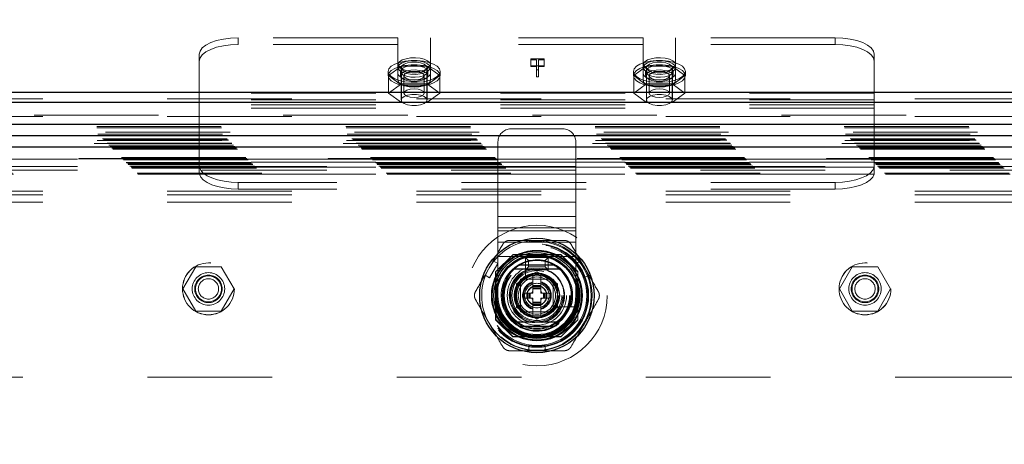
# Model space of a CAD drawing. Header units: inches. Extents: x 0.2 to 10.8, y 0.2 to 8.2.
# Tile 51 of 112: x 3.5 to 4.291, y 4.829 to 5.17. Entities that reach past the tile are written whole.
import ezdxf

# ---------------------------------------------------------------- set-up
doc = ezdxf.new("R2010")
doc.units = ezdxf.units.IN
doc.header["$MEASUREMENT"] = 0
doc.linetypes.add('HIDDEN', pattern=[0.075, 0.05, -0.025])
doc.layers.add('DIMENSIONS', color=140, linetype='Continuous')
doc.styles.add('SLDTEXTSTYLE0', font='TXT', dxfattribs={"width": 0.7})
doc.dimstyles.new('SLDDIMSTYLE0', dxfattribs={"dimtxt": 0.084961, "dimasz": 0.13, "dimexe": 0, "dimexo": 0.0625, "dimgap": 0.02124, "dimtad": 0, "dimtih": 1, "dimtoh": 1, "dimlfac": 12, "dimrnd": 1e-09, "dimzin": 12, "dimdsep": 46, "dimtxsty": 'SLDTEXTSTYLE0', "dimsah": 1, "dimcen": 0.09, "dimadec": 0, "dimazin": 3, "dimtfac": 1, "dimtofl": 0, "dimtmove": 0, "dimatfit": 3, "dimfxl": 0, "dimfrac": 2, "dimtolj": 1, "dimtzin": 12, "dimarcsym": 0})

# ---------------------------------------------------------------- blocks, each defined once
blk = doc.blocks.new('_D_1')
at = {"layer": 'DIMENSIONS'}
for p, q in [((3.15806, 4.87886), (3.15806, 5.77797)), ((4.67258, 4.87886), (4.67258, 5.77797)), ((3.15806, 5.65297), (3.56848, 5.65297)), ((3.68361, 5.65297), (3.65508, 5.65297)), ((3.65508, 5.65297), (3.65508, 5.51794)), ((4.00676, 5.65297), (4.03529, 5.65297)), ((4.03529, 5.65297), (4.03529, 5.51794)), ((4.67258, 5.65297), (4.12189, 5.65297)), ((3.65508, 5.51794), (3.68361, 5.51794)), ((4.03529, 5.51794), (4.00676, 5.51794))]:
    blk.add_line(p, q, dxfattribs=at)
for points in [[(3.15806, 5.65297), (3.28806, 5.63297), (3.28806, 5.67297)], [(4.67258, 5.65297), (4.54258, 5.67297), (4.54258, 5.63297)]]:
    blk.add_solid(points, dxfattribs=at)
at = {"layer": 'DIMENSIONS', "char_height": 0.083333, "attachment_point": 1, "style": 'SLDTEXTSTYLE0'}
for s, insert in [('18.17', (3.68361, 5.77941)), ('461.6', (3.68361, 5.62536))]:
    blk.add_mtext(s, dxfattribs=dict(at, insert=insert))

msp = doc.modelspace()

# ---------------------------------------------------------------- linework, layer by layer
at = {"color": 7, "linetype": 'HIDDEN', "lineweight": 18}
for p, q in [((3.8039038, 5.1550886), (3.6757579, 5.1550886)), ((3.6757579, 5.1496508), (3.6757579, 5.1550886)), ((3.8039038, 5.1264738), (3.8039038, 5.1550886)), ((3.8299454, 5.1264738), (3.8299454, 5.1550886)), ((4.0007371, 5.1550886), (3.8299454, 5.1550886)), ((4.0007371, 5.1264738), (4.0007371, 5.1550886)), ((4.0267788, 5.1264738), (4.0267788, 5.1550886)), ((4.1549246, 5.1550886), (4.0267788, 5.1550886)), ((4.1549246, 5.1550886), (4.1549246, 5.1496508)), ((3.8039038, 5.1496508), (3.6757579, 5.1496508)), ((4.0007371, 5.1496508), (3.8299454, 5.1496508)), ((4.1549246, 5.1496508), (4.0267788, 5.1496508)), ((3.6445079, 5.1106433), (3.6445079, 5.1418818)), ((3.9106994, 5.1380784), (3.9214137, 5.1380784)), ((3.9106994, 5.1374393), (3.9106994, 5.1380784)), ((3.9152683, 5.1374393), (3.9106994, 5.1374393)), ((3.9106994, 5.1374393), (3.9106994, 5.1320014)), ((3.9152683, 5.1292738), (3.9152683, 5.1374393)), ((3.9167483, 5.1374393), (3.9167483, 5.1292738)), ((3.9214137, 5.1374393), (3.9167483, 5.1374393)), ((3.9214137, 5.1380784), (3.9214137, 5.1374393)), ((3.9214137, 5.1374393), (3.9214137, 5.1320014)), ((4.1861746, 5.1106433), (4.1861746, 5.1418818)), ((3.8066766, 5.1321886), (3.7964287, 5.1246872)), ((3.8065079, 5.1311635), (3.8065079, 5.1052016)), ((3.8271726, 5.1321886), (3.8066766, 5.1321886)), ((3.8066766, 5.1321886), (3.8066766, 5.1182164)), ((3.8374205, 5.1246872), (3.8271726, 5.1321886)), ((3.8271726, 5.1321886), (3.8271726, 5.1182164)), ((3.8273413, 5.1052016), (3.8273413, 5.1311635)), ((3.9214137, 5.1326405), (3.9106994, 5.1326405)), ((3.9106994, 5.1320014), (3.9152683, 5.1320014)), ((3.9167483, 5.1292738), (3.9152683, 5.1292738)), ((3.9152683, 5.1292738), (3.9152683, 5.123836)), ((3.9167483, 5.1320014), (3.9214137, 5.1320014)), ((3.9167483, 5.1292738), (3.9167483, 5.123836)), ((4.00351, 5.1321886), (3.993262, 5.1246872)), ((4.0033413, 5.1311635), (4.0033413, 5.1052016)), ((4.0240059, 5.1321886), (4.00351, 5.1321886)), ((4.00351, 5.1321886), (4.00351, 5.1182164)), ((4.0342539, 5.1246872), (4.0240059, 5.1321886)), ((4.0240059, 5.1321886), (4.0240059, 5.1182164)), ((4.0241746, 5.1052016), (4.0241746, 5.1311635)), ((3.7960913, 5.1280858), (3.7960913, 5.1246872)), ((3.7964287, 5.1246872), (3.8066766, 5.1171857)), ((3.7964287, 5.1246872), (3.7964287, 5.1107149)), ((3.8039038, 5.1264738), (3.8039038, 5.121036)), ((3.8058829, 5.1280858), (3.8058829, 5.1246872)), ((3.8087621, 5.1246872), (3.8087621, 5.1107149)), ((3.8250871, 5.1107149), (3.8250871, 5.1246872)), ((3.8271726, 5.1171857), (3.8374205, 5.1246872)), ((3.8279663, 5.1246872), (3.8279663, 5.1280858)), ((3.8299454, 5.1264738), (3.8299454, 5.121036)), ((3.8374205, 5.1246872), (3.8374205, 5.1107149)), ((3.8377579, 5.1246872), (3.8377579, 5.1280858)), ((3.9152683, 5.123836), (3.9167483, 5.123836)), ((3.9929246, 5.1280858), (3.9929246, 5.1246872)), ((3.993262, 5.1246872), (4.00351, 5.1171857)), ((3.993262, 5.1246872), (3.993262, 5.1107149)), ((4.0007371, 5.1264738), (4.0007371, 5.121036)), ((4.0027163, 5.1280858), (4.0027163, 5.1246872)), ((4.0055954, 5.1246872), (4.0055954, 5.1107149)), ((4.0219204, 5.1107149), (4.0219204, 5.1246872)), ((4.0240059, 5.1171857), (4.0342539, 5.1246872)), ((4.0247996, 5.1246872), (4.0247996, 5.1280858)), ((4.0267788, 5.1264738), (4.0267788, 5.121036)), ((4.0342539, 5.1246872), (4.0342539, 5.1107149)), ((4.0345913, 5.1246872), (4.0345913, 5.1280858)), ((3.8066766, 5.1182164), (3.7964287, 5.1107149)), ((3.8271726, 5.1182164), (3.8066766, 5.1182164)), ((3.8066766, 5.1171857), (3.8271726, 5.1171857)), ((3.8066766, 5.1171857), (3.8066766, 5.1032135)), ((3.8374205, 5.1107149), (3.8271726, 5.1182164)), ((3.8271726, 5.1171857), (3.8271726, 5.1032135)), ((4.00351, 5.1182164), (3.993262, 5.1107149)), ((4.0240059, 5.1182164), (4.00351, 5.1182164)), ((4.00351, 5.1171857), (4.0240059, 5.1171857)), ((4.00351, 5.1171857), (4.00351, 5.1032135)), ((4.0342539, 5.1107149), (4.0240059, 5.1182164)), ((4.0240059, 5.1171857), (4.0240059, 5.1032135)), ((3.0188413, 5.1060887), (4.8118413, 5.1060887)), ((4.1861746, 5.1106433), (3.6445079, 5.1106433)), ((3.6445079, 5.0986829), (3.6445079, 5.1106433)), ((4.1861746, 5.1052054), (3.6445079, 5.1052054)), ((3.7964287, 5.1107149), (3.8066766, 5.1032135)), ((3.8271726, 5.1032135), (3.8374205, 5.1107149)), ((3.993262, 5.1107149), (4.00351, 5.1032135)), ((4.0240059, 5.1032135), (4.0342539, 5.1107149)), ((4.1861746, 5.0986829), (4.1861746, 5.1106433)), ((3.0188413, 5.1033698), (4.8118413, 5.1033698)), ((4.1861746, 5.1012186), (3.6445079, 5.1012186)), ((4.1861746, 5.0986829), (3.6445079, 5.0986829)), ((3.6445079, 5.0551802), (3.6445079, 5.0986829)), ((3.8066766, 5.1032135), (3.8271726, 5.1032135)), ((4.00351, 5.1032135), (4.0240059, 5.1032135)), ((4.1861746, 5.0551802), (4.1861746, 5.0986829)), ((4.8118413, 5.0928613), (3.0188413, 5.0928613)), ((3.0188413, 5.0919286), (4.8118413, 5.0919286)), ((2.9621689, 5.0839255), (4.868473, 5.0839255)), ((2.9622757, 5.0827923), (4.8683661, 5.0827923)), ((3.9362887, 5.081983), (3.8946221, 5.081983)), ((4.8691666, 5.0794675), (2.9614752, 5.0794675)), ((2.9631682, 5.0777236), (4.8674737, 5.0777236)), ((4.8664899, 5.0767341), (2.9641369, 5.0767341)), ((2.9669179, 5.0739739), (4.863724, 5.0739739)), ((2.9677319, 5.0731599), (4.86291, 5.0731599)), ((2.9678815, 5.0730103), (4.8627603, 5.0730103)), ((4.8625288, 5.0727828), (2.9681253, 5.0727828)), ((2.9704822, 5.0704069), (4.8601645, 5.0704069)), ((4.8600821, 5.070383), (2.9705598, 5.070383)), ((2.9707153, 5.0701765), (4.8599266, 5.0701765)), ((2.9719014, 5.069008), (4.8587402, 5.069008)), ((2.9730343, 5.0678575), (4.8576076, 5.0678575)), ((4.857137, 5.0674286), (2.9735049, 5.0674286)), ((2.9743366, 5.0665552), (4.8563052, 5.0665552)), ((2.9750674, 5.0658244), (4.8555745, 5.0658244)), ((3.8842054, 5.0233037), (3.8842054, 5.0715663)), ((3.9467054, 5.0233037), (3.9467054, 5.0715663)), ((2.9819513, 5.0589405), (4.8486906, 5.0589405)), ((2.9827846, 5.0581072), (4.8478573, 5.0581072)), ((4.8478283, 5.0581132), (2.9828055, 5.0581132)), ((4.8476685, 5.0579482), (2.9829518, 5.0579482)), ((2.9832013, 5.0576905), (4.8474406, 5.0576905)), ((2.9832013, 5.0576905), (4.8474406, 5.0576905)), ((3.0467514, 5.057793), (4.7838348, 5.057793)), ((4.1861746, 5.0577159), (3.6445079, 5.0577159)), ((2.9836179, 5.0572739), (4.8470239, 5.0572739)), ((2.9836201, 5.0572608), (4.8470322, 5.0572608)), ((2.9859096, 5.0549822), (4.8447323, 5.0549822)), ((2.9859096, 5.0549822), (4.8447323, 5.0549822)), ((2.9861506, 5.0547412), (4.8444913, 5.0547412)), ((2.9870798, 5.053812), (4.8435621, 5.053812)), ((2.9873679, 5.0535239), (4.8432739, 5.0535239)), ((2.9887175, 5.0521539), (4.8419451, 5.0521539)), ((2.9887588, 5.0521103), (4.8418727, 5.0521103)), ((2.9896978, 5.051194), (4.8409441, 5.051194)), ((2.9904708, 5.050421), (4.840171, 5.050421)), ((3.0467514, 5.051793), (4.7838348, 5.051793)), ((4.1861746, 5.0551802), (3.6445079, 5.0551802)), ((3.6445079, 5.0536217), (3.6445079, 5.0551802)), ((3.6445079, 5.0471905), (3.6445079, 5.0536217)), ((4.1860676, 5.0511934), (3.6446149, 5.0511934)), ((4.1861746, 5.0536217), (4.1861746, 5.0551802)), ((4.1861746, 5.0536217), (4.1861746, 5.0471905)), ((2.9945613, 5.0463305), (4.8360806, 5.0463305)), ((2.9952628, 5.0455969), (4.8353615, 5.0455969)), ((3.0467514, 5.048793), (4.7838348, 5.048793)), ((3.0467514, 5.048793), (4.7838348, 5.048793)), ((4.1860676, 5.0457555), (3.6446149, 5.0457555)), ((4.1549246, 5.0390783), (3.6757579, 5.0390783)), ((3.6757579, 5.0390783), (3.6757579, 5.0336405)), ((4.1549246, 5.0336405), (4.1549246, 5.0390783)), ((3.0188413, 5.0321143), (4.8118413, 5.0321143)), ((3.0188413, 5.0321143), (4.8118413, 5.0321143)), ((3.0188413, 5.0291143), (4.8118413, 5.0291143)), ((4.1549246, 5.0336405), (3.6757579, 5.0336405)), ((3.0188413, 5.0231143), (4.8118413, 5.0231143)), ((3.9467054, 5.0233037), (3.8842054, 5.0233037)), ((3.8842054, 5.0117155), (3.8842054, 5.0233037)), ((3.9467054, 5.0233037), (3.8842054, 5.0233037)), ((3.9467054, 5.0117155), (3.9467054, 5.0233037)), ((3.9467054, 5.0117155), (3.8842054, 5.0117155)), ((3.8842054, 5.0026594), (3.8842054, 5.0117155)), ((3.9467054, 5.0026594), (3.9467054, 5.0117155)), ((3.8842054, 4.979483), (3.8842054, 5.0026594)), ((3.9467054, 5.0026594), (3.8842054, 5.0026594)), ((3.9467054, 4.979483), (3.9467054, 5.0026594)), ((3.9467054, 5.0001273), (3.8842054, 5.0001273)), ((3.9467054, 4.9910712), (3.8842054, 4.9910712)), ((3.8960574, 4.981043), (3.8823488, 4.9673344)), ((3.9467054, 4.979483), (3.8842054, 4.979483)), ((3.8842054, 4.948233), (3.8842054, 4.979483)), ((3.9467054, 4.979483), (3.8842054, 4.979483)), ((3.8962073, 4.981193), (3.8960574, 4.981043)), ((3.9345568, 4.981043), (3.8960574, 4.981043)), ((3.9347067, 4.981193), (3.8962073, 4.981193)), ((3.9304917, 4.981043), (3.9004223, 4.981043)), ((3.9087887, 4.976358), (3.9062887, 4.978858)), ((3.9062887, 4.978858), (3.9246221, 4.978858)), ((3.9062887, 4.968858), (3.9062887, 4.978858)), ((3.9221221, 4.976358), (3.9246221, 4.978858)), ((3.9246221, 4.978858), (3.9246221, 4.968858)), ((3.9482654, 4.9673344), (3.9345568, 4.981043)), ((3.9484154, 4.9674844), (3.9347067, 4.981193)), ((3.9467054, 4.948233), (3.9467054, 4.979483)), ((3.6416147, 4.9713347), (3.6313667, 4.9535847)), ((3.6621106, 4.9713347), (3.6416147, 4.9713347)), ((3.6723586, 4.9535847), (3.6621106, 4.9713347)), ((3.8803804, 4.9760629), (3.8738188, 4.9646977)), ((3.8775116, 4.9625657), (3.8840733, 4.9739308)), ((3.8840733, 4.9739308), (3.8803804, 4.9760629)), ((3.9062707, 4.9754325), (3.9062707, 4.9618254)), ((3.9087887, 4.971358), (3.9062887, 4.968858)), ((3.9087887, 4.976358), (3.9221221, 4.976358)), ((3.9087887, 4.971358), (3.9087887, 4.976358)), ((3.9221221, 4.971358), (3.9087887, 4.971358)), ((3.9221221, 4.976358), (3.9221221, 4.971358)), ((3.9221221, 4.971358), (3.9246221, 4.968858)), ((3.9505336, 4.9760629), (3.9468408, 4.9739308)), ((3.9468408, 4.9739308), (3.9534024, 4.9625657)), ((3.9505336, 4.9760629), (3.9570953, 4.9646977)), ((4.1685312, 4.9713347), (4.1582833, 4.9535847)), ((4.1890272, 4.9713347), (4.1685312, 4.9713347)), ((4.1992752, 4.9535847), (4.1890272, 4.9713347)), ((3.8775116, 4.9625657), (3.8738188, 4.9646977)), ((3.8823488, 4.9673344), (3.8823488, 4.928835)), ((3.8824987, 4.9674844), (3.8824987, 4.9289849)), ((3.8826486, 4.9632693), (3.8826486, 4.9331999)), ((3.8990528, 4.9577056), (3.915457, 4.9671766)), ((3.9246221, 4.968858), (3.9062887, 4.968858)), ((3.9121762, 4.9652824), (3.912021, 4.9651928)), ((3.9121762, 4.9652824), (3.9121762, 4.9562727)), ((3.915457, 4.9671766), (3.9318612, 4.9577056)), ((3.9187379, 4.9652824), (3.9187379, 4.9562727)), ((3.9188931, 4.9651928), (3.9187379, 4.9652824)), ((3.9482654, 4.928835), (3.9482654, 4.9673344)), ((3.9482654, 4.9331999), (3.9482654, 4.9632693)), ((3.9484154, 4.9289849), (3.9484154, 4.9674844)), ((3.9570953, 4.9646977), (3.9534024, 4.9625657)), ((3.8990528, 4.9387637), (3.8990528, 4.9577056)), ((3.9285804, 4.961358), (3.9023304, 4.961358)), ((3.9023304, 4.961358), (3.9023304, 4.935108)), ((3.9023337, 4.9578013), (3.9023337, 4.938668)), ((3.9250236, 4.961358), (3.9058904, 4.961358)), ((3.9121762, 4.9562727), (3.9187379, 4.9562727)), ((3.9121762, 4.9562727), (3.9121762, 4.9556165)), ((3.9121762, 4.9556165), (3.9187379, 4.9556165)), ((3.9121762, 4.9556165), (3.9121762, 4.9553282)), ((3.9121762, 4.9553282), (3.9121762, 4.9542644)), ((3.9121762, 4.9553282), (3.9187379, 4.9553282)), ((3.9187379, 4.9562727), (3.9187379, 4.9556165)), ((3.9187379, 4.9556165), (3.9187379, 4.9553282)), ((3.9187379, 4.9553282), (3.9187379, 4.9542644)), ((3.9285804, 4.935108), (3.9285804, 4.961358)), ((3.9285804, 4.938668), (3.9285804, 4.9578013)), ((3.9318612, 4.9577056), (3.9318612, 4.9387637)), ((3.6313667, 4.9535847), (3.6416147, 4.9358347)), ((3.6621106, 4.9358347), (3.6723586, 4.9535847)), ((3.9056145, 4.9462661), (3.9056145, 4.9502031)), ((3.9056145, 4.9502031), (3.907419, 4.9502031)), ((3.907419, 4.9462661), (3.907419, 4.9502031)), ((3.907419, 4.9502031), (3.9080751, 4.9502031)), ((3.9080751, 4.9462661), (3.9080751, 4.9502031)), ((3.9080751, 4.9502031), (3.9083634, 4.9502031)), ((3.9083634, 4.9502031), (3.9094273, 4.9502031)), ((3.9083634, 4.9462661), (3.9083634, 4.9502031)), ((3.9094273, 4.9502031), (3.9101233, 4.9502031)), ((3.9094273, 4.9462661), (3.9094273, 4.9502031)), ((3.9101233, 4.9502031), (3.9121762, 4.9502031)), ((3.9101233, 4.9462661), (3.9101233, 4.9502031)), ((3.9121762, 4.9542644), (3.9121762, 4.9535684)), ((3.9121762, 4.9542644), (3.9187379, 4.9542644)), ((3.9121762, 4.9535684), (3.9187379, 4.9535684)), ((3.9121762, 4.9535684), (3.9121762, 4.9502031)), ((3.9187379, 4.9542644), (3.9187379, 4.9535684)), ((3.9187379, 4.9535684), (3.9187379, 4.9502031)), ((3.9187379, 4.9502031), (3.9207908, 4.9502031)), ((3.9207908, 4.9502031), (3.9214868, 4.9502031)), ((3.9207908, 4.9462661), (3.9207908, 4.9502031)), ((3.9214868, 4.9462661), (3.9214868, 4.9502031)), ((3.9214868, 4.9502031), (3.9225506, 4.9502031)), ((3.9225506, 4.9462661), (3.9225506, 4.9502031)), ((3.9225506, 4.9502031), (3.9228389, 4.9502031)), ((3.9228389, 4.9462661), (3.9228389, 4.9502031)), ((3.9228389, 4.9502031), (3.9234951, 4.9502031)), ((3.9234951, 4.9462661), (3.9234951, 4.9502031)), ((3.9234951, 4.9502031), (3.9252996, 4.9502031)), ((3.9252996, 4.9462661), (3.9252996, 4.9502031)), ((4.1582833, 4.9535847), (4.1685312, 4.9358347)), ((4.1890272, 4.9358347), (4.1992752, 4.9535847)), ((3.9056145, 4.9462661), (3.907419, 4.9462661)), ((3.907419, 4.9462661), (3.9080751, 4.9462661)), ((3.9080751, 4.9462661), (3.9083634, 4.9462661)), ((3.9083634, 4.9462661), (3.9094273, 4.9462661)), ((3.9094273, 4.9462661), (3.9101233, 4.9462661)), ((3.9101233, 4.9462661), (3.9121762, 4.9462661)), ((3.9121762, 4.9462661), (3.9121762, 4.9429009)), ((3.9121762, 4.9429009), (3.9121762, 4.9422049)), ((3.9121762, 4.9429009), (3.9187379, 4.9429009)), ((3.9121762, 4.9422049), (3.9121762, 4.941141)), ((3.9121762, 4.9422049), (3.9187379, 4.9422049)), ((3.9121762, 4.941141), (3.9187379, 4.941141)), ((3.9121762, 4.941141), (3.9121762, 4.9408528)), ((3.9121762, 4.9408528), (3.9187379, 4.9408528)), ((3.9121762, 4.9408528), (3.9121762, 4.9401966)), ((3.9121762, 4.9401966), (3.9187379, 4.9401966)), ((3.9121762, 4.9401966), (3.9121762, 4.9311869)), ((3.9187379, 4.9462661), (3.9187379, 4.9429009)), ((3.9187379, 4.9462661), (3.9207908, 4.9462661)), ((3.9187379, 4.9429009), (3.9187379, 4.9422049)), ((3.9187379, 4.9422049), (3.9187379, 4.941141)), ((3.9187379, 4.941141), (3.9187379, 4.9408528)), ((3.9187379, 4.9408528), (3.9187379, 4.9401966)), ((3.9187379, 4.9401966), (3.9187379, 4.9311869)), ((3.9207908, 4.9462661), (3.9214868, 4.9462661)), ((3.9214868, 4.9462661), (3.9225506, 4.9462661)), ((3.9225506, 4.9462661), (3.9228389, 4.9462661)), ((3.9228389, 4.9462661), (3.9234951, 4.9462661)), ((3.9234951, 4.9462661), (3.9252996, 4.9462661)), ((3.9290478, 4.9390483), (3.9426549, 4.9390483)), ((3.6416147, 4.9358347), (3.6621106, 4.9358347)), ((3.915457, 4.9292927), (3.8990528, 4.9387637)), ((3.9023304, 4.935108), (3.9285804, 4.935108)), ((3.9058904, 4.9351113), (3.9250236, 4.9351113)), ((3.9318612, 4.9387637), (3.915457, 4.9292927)), ((4.1685312, 4.9358347), (4.1890272, 4.9358347)), ((3.8823488, 4.928835), (3.8960574, 4.9151264)), ((3.8824987, 4.9289849), (3.8962073, 4.9152763)), ((3.9345568, 4.9151264), (3.9482654, 4.928835)), ((3.9482654, 4.928835), (3.9484154, 4.9289849)), ((3.9004223, 4.9154262), (3.9304917, 4.9154262)), ((3.8960574, 4.9151264), (3.9345568, 4.9151264)), ((3.8962073, 4.9152763), (3.9347067, 4.9152763)), ((3.9088954, 4.9039433), (3.9088954, 4.9082074)), ((3.9220187, 4.9082074), (3.9088954, 4.9082074)), ((3.9220187, 4.9039433), (3.9220187, 4.9082074)), ((3.9220187, 4.9039433), (3.9088954, 4.9039433)), ((3.2030014, 4.882793), (4.6275848, 4.882793))]:
    msp.add_line(p, q, dxfattribs=at)
at = {"color": 7, "linetype": 'Continuous', "lineweight": 25}
for p, q in [((3.0188413, 5.1115266), (4.8118413, 5.1115266)), ((3.0188413, 5.1033698), (4.8118413, 5.1033698)), ((4.8691666, 5.0853764), (2.9614752, 5.0853764)), ((4.8600821, 5.0762918), (2.9705598, 5.0762918)), ((4.857137, 5.0674286), (2.9735049, 5.0674286)), ((3.901769, 4.9728409), (3.929145, 4.9728409)), ((3.901769, 4.9236283), (3.929145, 4.9236283))]:
    msp.add_line(p, q, dxfattribs=at)
at = {"color": 7, "linetype": 'HIDDEN', "lineweight": 18, "flags": 128}
for points in [[(3.6757579, 5.1550886), (3.6696614, 5.1548349), (3.6637991, 5.1540833), (3.6583964, 5.1528629), (3.6536609, 5.1512204), (3.6497745, 5.1492191), (3.6468867, 5.1469358), (3.6451084, 5.1444583), (3.6445079, 5.1418818)], [(4.1861746, 5.1418818), (4.1855741, 5.1444583), (4.1837958, 5.1469358), (4.180908, 5.1492191), (4.1770217, 5.1512204), (4.1722862, 5.1528629), (4.1668835, 5.1540833), (4.1610212, 5.1548349), (4.1549246, 5.1550886)], [(3.6445079, 5.1364439), (3.6451084, 5.1390205), (3.6468867, 5.141498), (3.6497745, 5.1437813), (3.6536609, 5.1457826), (3.6583964, 5.147425), (3.6637991, 5.1486455), (3.6696614, 5.149397), (3.6757579, 5.1496508)], [(4.1549246, 5.1496508), (4.1610212, 5.149397), (4.1668835, 5.1486455), (4.1722862, 5.147425), (4.1770217, 5.1457826), (4.180908, 5.1437813), (4.1837958, 5.141498), (4.1855741, 5.1390205), (4.1861746, 5.1364439)], [(3.7960913, 5.1280858), (3.7966967, 5.1301929), (3.7984776, 5.1321775), (3.8013306, 5.1339243), (3.8050899, 5.1353318), (3.809537, 5.1363182), (3.8144134, 5.1368262), (3.8194358, 5.1368262), (3.8243122, 5.1363182), (3.8287593, 5.1353318), (3.8325186, 5.1339243), (3.8353716, 5.1321775), (3.8371526, 5.1301929), (3.8377579, 5.1280858), (3.8371526, 5.1259788), (3.8353716, 5.1239942), (3.8325186, 5.1222473), (3.8287593, 5.1208398), (3.8243122, 5.1198534), (3.8194358, 5.1193455), (3.8144134, 5.1193455), (3.809537, 5.1198534), (3.8050899, 5.1208398), (3.8013306, 5.1222473), (3.7984776, 5.1239942), (3.7966967, 5.1259788), (3.7960913, 5.1280858)], [(3.8299454, 5.1335237), (3.829367, 5.1351457), (3.8276829, 5.1366235), (3.825043, 5.137826), (3.8216817, 5.1386461), (3.8178977, 5.1390111), (3.8140272, 5.1388886), (3.8104142, 5.1382893), (3.8073797, 5.1372666), (3.8051932, 5.1359113), (3.8040492, 5.1343438), (3.8040492, 5.1327035), (3.8051932, 5.1311361), (3.8073797, 5.1297808), (3.8104142, 5.1287581), (3.8140272, 5.1281588), (3.8178977, 5.1280362), (3.8216817, 5.1284012), (3.825043, 5.1292214), (3.8276829, 5.1304238), (3.829367, 5.1319017), (3.8299454, 5.1335237)], [(3.8299454, 5.1311635), (3.829367, 5.1327855), (3.8276829, 5.1342634), (3.825043, 5.1354658), (3.8216817, 5.136286), (3.8178977, 5.136651), (3.8140272, 5.1365284), (3.8104142, 5.1359291), (3.8073797, 5.1349064), (3.8051932, 5.1335511), (3.8040492, 5.1319837), (3.8040492, 5.1303433), (3.8051932, 5.1287759), (3.8073797, 5.1274206), (3.8104142, 5.1263979), (3.8140272, 5.1257986), (3.8178977, 5.125676), (3.8216817, 5.126041), (3.825043, 5.1268612), (3.8276829, 5.1280636), (3.829367, 5.1295415), (3.8299454, 5.1311635)], [(3.9929246, 5.1280858), (3.99353, 5.1301929), (3.9953109, 5.1321775), (3.998164, 5.1339243), (4.0019233, 5.1353318), (4.0063703, 5.1363182), (4.0112468, 5.1368262), (4.0162691, 5.1368262), (4.0211455, 5.1363182), (4.0255926, 5.1353318), (4.0293519, 5.1339243), (4.0322049, 5.1321775), (4.0339859, 5.1301929), (4.0345913, 5.1280858), (4.0339859, 5.1259788), (4.0322049, 5.1239942), (4.0293519, 5.1222473), (4.0255926, 5.1208398), (4.0211455, 5.1198534), (4.0162691, 5.1193455), (4.0112468, 5.1193455), (4.0063703, 5.1198534), (4.0019233, 5.1208398), (3.998164, 5.1222473), (3.9953109, 5.1239942), (3.99353, 5.1259788), (3.9929246, 5.1280858)], [(4.0267788, 5.1335237), (4.0262003, 5.1351457), (4.0245163, 5.1366235), (4.0218763, 5.137826), (4.018515, 5.1386461), (4.014731, 5.1390111), (4.0108605, 5.1388886), (4.0072475, 5.1382893), (4.004213, 5.1372666), (4.0020266, 5.1359113), (4.0008825, 5.1343438), (4.0008825, 5.1327035), (4.0020266, 5.1311361), (4.004213, 5.1297808), (4.0072475, 5.1287581), (4.0108605, 5.1281588), (4.014731, 5.1280362), (4.018515, 5.1284012), (4.0218763, 5.1292214), (4.0245163, 5.1304238), (4.0262003, 5.1319017), (4.0267788, 5.1335237)], [(4.0267788, 5.1311635), (4.0262003, 5.1327855), (4.0245163, 5.1342634), (4.0218763, 5.1354658), (4.018515, 5.136286), (4.014731, 5.136651), (4.0108605, 5.1365284), (4.0072475, 5.1359291), (4.004213, 5.1349064), (4.0020266, 5.1335511), (4.0008825, 5.1319837), (4.0008825, 5.1303433), (4.0020266, 5.1287759), (4.004213, 5.1274206), (4.0072475, 5.1263979), (4.0108605, 5.1257986), (4.014731, 5.125676), (4.018515, 5.126041), (4.0218763, 5.1268612), (4.0245163, 5.1280636), (4.0262003, 5.1295415), (4.0267788, 5.1311635)], [(3.7960913, 5.1246872), (3.7966967, 5.1267942), (3.7984776, 5.1287789), (3.8013306, 5.1305257), (3.8050899, 5.1319332), (3.809537, 5.1329196), (3.8144134, 5.1334275), (3.8194358, 5.1334275), (3.8243122, 5.1329196), (3.8287593, 5.1319332), (3.8325186, 5.1305257), (3.8353716, 5.1287789), (3.8371526, 5.1267942), (3.8377579, 5.1246872), (3.8371526, 5.1225801), (3.8353716, 5.1205955), (3.8325186, 5.1188487), (3.8287593, 5.1174412), (3.8243122, 5.1164548), (3.8194358, 5.1159468), (3.8144134, 5.1159468), (3.809537, 5.1164548), (3.8050899, 5.1174412), (3.8013306, 5.1188487), (3.7984776, 5.1205955), (3.7966967, 5.1225801), (3.7960913, 5.1246872)], [(3.8058829, 5.1280858), (3.8064812, 5.129601), (3.8082112, 5.130952), (3.8108854, 5.1319924), (3.814214, 5.1326094), (3.8178364, 5.1327363), (3.82136, 5.1323592), (3.8244029, 5.131519), (3.8266355, 5.1303068), (3.8278157, 5.1288539), (3.8278157, 5.1273178), (3.8266355, 5.1258649), (3.8244029, 5.1246526), (3.82136, 5.1238125), (3.8178364, 5.1234354), (3.814214, 5.1235622), (3.8108854, 5.1241793), (3.8082112, 5.1252197), (3.8064812, 5.1265706), (3.8058829, 5.1280858)], [(3.8058829, 5.1246872), (3.8064812, 5.1262024), (3.8082112, 5.1275533), (3.8108854, 5.1285937), (3.814214, 5.1292108), (3.8178364, 5.1293376), (3.82136, 5.1289605), (3.8244029, 5.1281204), (3.8266355, 5.1269081), (3.8278157, 5.1254552), (3.8278157, 5.1239191), (3.8266355, 5.1224662), (3.8244029, 5.121254), (3.82136, 5.1204138), (3.8178364, 5.1200367), (3.814214, 5.1201636), (3.8108854, 5.1207806), (3.8082112, 5.121821), (3.8064812, 5.123172), (3.8058829, 5.1246872)], [(3.8273413, 5.1311635), (3.8267131, 5.1326692), (3.8249042, 5.1339932), (3.8221329, 5.134976), (3.8187334, 5.1354989), (3.8151158, 5.1354989), (3.8117163, 5.134976), (3.808945, 5.1339932), (3.8071361, 5.1326692), (3.8065079, 5.1311635), (3.8071361, 5.1296578), (3.808945, 5.1283338), (3.8117163, 5.127351), (3.8151158, 5.1268281), (3.8187334, 5.1268281), (3.8221329, 5.127351), (3.8249042, 5.1283338), (3.8267131, 5.1296578), (3.8273413, 5.1311635)], [(3.9929246, 5.1246872), (3.99353, 5.1267942), (3.9953109, 5.1287789), (3.998164, 5.1305257), (4.0019233, 5.1319332), (4.0063703, 5.1329196), (4.0112468, 5.1334275), (4.0162691, 5.1334275), (4.0211455, 5.1329196), (4.0255926, 5.1319332), (4.0293519, 5.1305257), (4.0322049, 5.1287789), (4.0339859, 5.1267942), (4.0345913, 5.1246872), (4.0339859, 5.1225801), (4.0322049, 5.1205955), (4.0293519, 5.1188487), (4.0255926, 5.1174412), (4.0211455, 5.1164548), (4.0162691, 5.1159468), (4.0112468, 5.1159468), (4.0063703, 5.1164548), (4.0019233, 5.1174412), (3.998164, 5.1188487), (3.9953109, 5.1205955), (3.99353, 5.1225801), (3.9929246, 5.1246872)], [(4.0027163, 5.1280858), (4.0033145, 5.129601), (4.0050445, 5.130952), (4.0077187, 5.1319924), (4.0110474, 5.1326094), (4.0146698, 5.1327363), (4.0181933, 5.1323592), (4.0212363, 5.131519), (4.0234688, 5.1303068), (4.024649, 5.1288539), (4.024649, 5.1273178), (4.0234688, 5.1258649), (4.0212363, 5.1246526), (4.0181933, 5.1238125), (4.0146698, 5.1234354), (4.0110474, 5.1235622), (4.0077187, 5.1241793), (4.0050445, 5.1252197), (4.0033145, 5.1265706), (4.0027163, 5.1280858)], [(4.0027163, 5.1246872), (4.0033145, 5.1262024), (4.0050445, 5.1275533), (4.0077187, 5.1285937), (4.0110474, 5.1292108), (4.0146698, 5.1293376), (4.0181933, 5.1289605), (4.0212363, 5.1281204), (4.0234688, 5.1269081), (4.024649, 5.1254552), (4.024649, 5.1239191), (4.0234688, 5.1224662), (4.0212363, 5.121254), (4.0181933, 5.1204138), (4.0146698, 5.1200367), (4.0110474, 5.1201636), (4.0077187, 5.1207806), (4.0050445, 5.121821), (4.0033145, 5.123172), (4.0027163, 5.1246872)], [(4.0241746, 5.1311635), (4.0235464, 5.1326692), (4.0217376, 5.1339932), (4.0189663, 5.134976), (4.0155668, 5.1354989), (4.0119491, 5.1354989), (4.0085496, 5.134976), (4.0057783, 5.1339932), (4.0039695, 5.1326692), (4.0033413, 5.1311635), (4.0039695, 5.1296578), (4.0057783, 5.1283338), (4.0085496, 5.127351), (4.0119491, 5.1268281), (4.0155668, 5.1268281), (4.0189663, 5.127351), (4.0217376, 5.1283338), (4.0235464, 5.1296578), (4.0241746, 5.1311635)], [(3.8299454, 5.1264738), (3.8293082, 5.1247734), (3.8274587, 5.1232393), (3.8245781, 5.1220219), (3.8209483, 5.1212403), (3.8169246, 5.120971), (3.812901, 5.1212403), (3.8092712, 5.1220219), (3.8063905, 5.1232393), (3.8045411, 5.1247734), (3.8039038, 5.1264738)], [(3.8299454, 5.121036), (3.8293082, 5.1193355), (3.8274587, 5.1178015), (3.8245781, 5.1165841), (3.8209483, 5.1158025), (3.8169246, 5.1155332), (3.812901, 5.1158025), (3.8092712, 5.1165841), (3.8063905, 5.1178015), (3.8045411, 5.1193355), (3.8039038, 5.121036)], [(3.8210059, 5.1276746), (3.81799, 5.1281073), (3.814812, 5.1280193), (3.8119556, 5.1274239), (3.8098557, 5.126412), (3.8088319, 5.1251374), (3.8090402, 5.1237943), (3.8104489, 5.1225872), (3.8128434, 5.1216997), (3.8158592, 5.1212671), (3.8190372, 5.1213551), (3.8218936, 5.1219504), (3.8239935, 5.1229624), (3.8250173, 5.1242369), (3.824809, 5.12558), (3.8234004, 5.1267872), (3.8210059, 5.1276746)], [(4.0267788, 5.1264738), (4.0261415, 5.1247734), (4.024292, 5.1232393), (4.0214114, 5.1220219), (4.0177816, 5.1212403), (4.0137579, 5.120971), (4.0097343, 5.1212403), (4.0061045, 5.1220219), (4.0032239, 5.1232393), (4.0013744, 5.1247734), (4.0007371, 5.1264738)], [(4.0007371, 5.121036), (4.0013744, 5.1193355), (4.0032239, 5.1178015), (4.0061045, 5.1165841), (4.0097343, 5.1158025), (4.0137579, 5.1155332), (4.0177816, 5.1158025), (4.0214114, 5.1165841), (4.024292, 5.1178015), (4.0261415, 5.1193355), (4.0267788, 5.121036)], [(4.0178392, 5.1276746), (4.0148234, 5.1281073), (4.0116453, 5.1280193), (4.0087889, 5.1274239), (4.006689, 5.126412), (4.0056653, 5.1251374), (4.0058736, 5.1237943), (4.0072822, 5.1225872), (4.0096767, 5.1216997), (4.0126925, 5.1212671), (4.0158706, 5.1213551), (4.018727, 5.1219504), (4.0208269, 5.1229624), (4.0218506, 5.1242369), (4.0216423, 5.12558), (4.0202337, 5.1267872), (4.0178392, 5.1276746)], [(3.8250871, 5.1107149), (3.8244658, 5.112035), (3.8226964, 5.1131542), (3.8200483, 5.113902), (3.8169246, 5.1141646), (3.813801, 5.113902), (3.8111528, 5.1131542), (3.8093834, 5.112035), (3.8087621, 5.1107149), (3.8093834, 5.1093948), (3.8111528, 5.1082757), (3.813801, 5.1075279), (3.8169246, 5.1072653), (3.8200483, 5.1075279), (3.8226964, 5.1082757), (3.8244658, 5.1093948), (3.8250871, 5.1107149)], [(4.0219204, 5.1107149), (4.0212991, 5.112035), (4.0195297, 5.1131542), (4.0168816, 5.113902), (4.0137579, 5.1141646), (4.0106343, 5.113902), (4.0079862, 5.1131542), (4.0062168, 5.112035), (4.0055954, 5.1107149), (4.0062168, 5.1093948), (4.0079862, 5.1082757), (4.0106343, 5.1075279), (4.0137579, 5.1072653), (4.0168816, 5.1075279), (4.0195297, 5.1082757), (4.0212991, 5.1093948), (4.0219204, 5.1107149)], [(3.8273413, 5.1052016), (3.8267131, 5.1067072), (3.8249042, 5.1080313), (3.8221329, 5.109014), (3.8187334, 5.109537), (3.8151158, 5.109537), (3.8117163, 5.109014), (3.808945, 5.1080313), (3.8071361, 5.1067072), (3.8065079, 5.1052016), (3.8071361, 5.1036959), (3.808945, 5.1023718), (3.8117163, 5.1013891), (3.8151158, 5.1008662), (3.8187334, 5.1008662), (3.8221329, 5.1013891), (3.8249042, 5.1023718), (3.8267131, 5.1036959), (3.8273413, 5.1052016)], [(4.0241746, 5.1052016), (4.0235464, 5.1067072), (4.0217376, 5.1080313), (4.0189663, 5.109014), (4.0155668, 5.109537), (4.0119491, 5.109537), (4.0085496, 5.109014), (4.0057783, 5.1080313), (4.0039695, 5.1067072), (4.0033413, 5.1052016), (4.0039695, 5.1036959), (4.0057783, 5.1023718), (4.0085496, 5.1013891), (4.0119491, 5.1008662), (4.0155668, 5.1008662), (4.0189663, 5.1013891), (4.0217376, 5.1023718), (4.0235464, 5.1036959), (4.0241746, 5.1052016)], [(3.6446149, 5.0511934), (3.6456298, 5.0487782), (3.6476841, 5.046484), (3.6507069, 5.0443899), (3.6545939, 5.0425682), (3.659211, 5.0410817), (3.664399, 5.0399817), (3.6699788, 5.0393061), (3.6757579, 5.0390783)], [(4.1549246, 5.0390783), (4.1607038, 5.0393061), (4.1662836, 5.0399817), (4.1714715, 5.0410817), (4.1760887, 5.0425682), (4.1799756, 5.0443899), (4.1829984, 5.046484), (4.1850527, 5.0487782), (4.1860676, 5.0511934)], [(3.6757579, 5.0336405), (3.6699788, 5.0338683), (3.664399, 5.0345438), (3.659211, 5.0356438), (3.6545939, 5.0371303), (3.6507069, 5.038952), (3.6476841, 5.0410461), (3.6456298, 5.0433403), (3.6446149, 5.0457555)], [(4.1860676, 5.0457555), (4.1850527, 5.0433403), (4.1829984, 5.0410461), (4.1799756, 5.038952), (4.1760887, 5.0371303), (4.1714715, 5.0356438), (4.1662836, 5.0345438), (4.1607038, 5.0338683), (4.1549246, 5.0336405)], [(3.8808037, 4.9758185), (3.8803184, 4.9751975), (3.8770996, 4.9703803)], [(3.9538145, 4.9703803), (3.9505957, 4.9751975), (3.9501103, 4.9758185)], [(3.8770996, 4.9703803), (3.8745372, 4.9651842), (3.874242, 4.9644534)], [(3.956672, 4.9644534), (3.9563769, 4.9651842), (3.9538145, 4.9703803)], [(3.9088954, 4.904432), (3.9096759, 4.9043222), (3.915457, 4.9039433)], [(3.915457, 4.9039433), (3.9212382, 4.9043222), (3.9220187, 4.904432)]]:
    msp.add_lwpolyline(points, dxfattribs=at)
at = {"color": 7, "linetype": 'HIDDEN', "lineweight": 18}
for centre, radius in [((3.915457, 4.9482346), 0.0564167), ((3.9152931, 4.948043), 0.04375), ((3.915457, 4.9482346), 0.0415329), ((3.915457, 4.9482346), 0.0415026), ((3.915457, 4.9482346), 0.0408935), ((3.915457, 4.9482346), 0.0400262), ((3.915457, 4.9482346), 0.0362533), ((3.915457, 4.9482346), 0.0360892), ((3.915457, 4.9482346), 0.0337927), ((3.915457, 4.9482346), 0.0334252), ((3.915457, 4.9482346), 0.0319882), ((3.6518348, 4.9536264), 0.0208333), ((3.6518627, 4.9535847), 0.0208333), ((3.915457, 4.9482346), 0.0270669), ((3.915457, 4.9482346), 0.0264108), ((3.915457, 4.9482346), 0.0264108), ((3.915457, 4.9482346), 0.0262467), ((3.915457, 4.9482346), 0.0237861), ((4.1787514, 4.9536264), 0.0208333), ((4.1787792, 4.9535847), 0.0208333), ((3.6518627, 4.9535847), 0.0130208), ((3.6518627, 4.9535847), 0.0110417), ((3.6518627, 4.9535847), 0.0104167), ((3.915457, 4.9482346), 0.0209974), ((3.915457, 4.9482346), 0.0200131), ((3.915457, 4.9482346), 0.0172244), ((3.915457, 4.9482346), 0.0164042), ((3.915457, 4.9482346), 0.0162402), ((3.915457, 4.9482346), 0.0149278), ((4.1787792, 4.9535847), 0.0130208), ((4.1787792, 4.9535847), 0.0110417), ((4.1787792, 4.9535847), 0.0104167), ((3.6518627, 4.9535847), 0.0081625), ((3.915457, 4.9482346), 0.0098425), ((3.915457, 4.9482346), 0.0080659), ((3.915457, 4.9482346), 0.0078297), ((4.1787792, 4.9535847), 0.0081625)]:
    msp.add_circle(centre, radius, dxfattribs=at)
at = {"color": 7, "linetype": 'Continuous', "lineweight": 25}
for radius in [0.0459318, 0.0362814, 0.0358174, 0.0344488, 0.0328084, 0.0321054, 0.0180446]:
    msp.add_circle((3.915457, 4.9482346), radius, dxfattribs=at)
at = {"color": 7, "linetype": 'HIDDEN', "lineweight": 18}
for centre, radius, start, end in [((3.8946221, 5.0715663), 0.0104167, 90, 180), ((3.9362887, 5.0715663), 0.0104167, 0, 90), ((3.915457, 4.9482346), 0.0442913, 90, 141.4803757), ((3.915457, 4.9482346), 0.0442913, 38.5196243, 90), ((3.915457, 4.9482346), 0.0287073, 108.6629249, 341.3370751), ((3.915457, 4.9482346), 0.0287073, 341.3370751, 108.6629249), ((3.915457, 4.9482346), 0.0442913, 158.5196243, 210), ((3.915457, 4.9482346), 0.0221457, 100.98225, 257.5591528), ((3.915457, 4.9482346), 0.0218176, 97.3528467, 265.552299), ((3.915457, 4.9482346), 0.0173027, 100.9302482, 101.4540928), ((3.915457, 4.9482346), 0.0218176, 0, 84.2412475), ((3.915457, 4.9482346), 0.0173027, 78.5459072, 79.0697518), ((3.915457, 4.9482346), 0.0221457, 0, 79.2593124), ((3.915457, 4.9482346), 0.0442913, 330, 21.4803757), ((3.915457, 4.9482346), 0.0173027, 138.5459072, 161.4540928), ((3.915457, 4.9482346), 0.0114829, 106.6015496, 253.3984504), ((3.915457, 4.9482346), 0.0108268, 107.6397014, 252.3602986), ((3.915457, 4.9482346), 0.0114829, 286.6015496, 73.3984504), ((3.915457, 4.9482346), 0.0108268, 287.6397014, 72.3602986), ((3.915457, 4.9482346), 0.0173027, 18.5459072, 41.4540928), ((3.9154554, 4.948233), 0.03125, 180, 0), ((3.915457, 4.9482346), 0.0045801, 135.7524991, 154.5451681), ((3.915457, 4.9482346), 0.0045801, 25.4548319, 44.2475009), ((3.915457, 4.9482346), 0.0218176, 279.0369276, 0), ((3.915457, 4.9482346), 0.0221457, 281.9005369, 0), ((3.915457, 4.9482346), 0.0173027, 198.5459072, 221.4540928), ((3.915457, 4.9482346), 0.0045801, 205.4548319, 224.2475009), ((3.915457, 4.9482346), 0.0045801, 315.7524991, 334.5451681), ((3.915457, 4.9482346), 0.0173027, 318.5459072, 341.4540928), ((3.915457, 4.9482346), 0.0173027, 258.5459072, 259.0697518), ((3.915457, 4.9482346), 0.0173027, 280.9302482, 281.4540928), ((3.915457, 4.9482346), 0.0442913, 210, 261.4803757), ((3.915457, 4.9482346), 0.0442913, 278.5196243, 330)]:
    msp.add_arc(centre, radius, start, end, dxfattribs=at)
at = {"color": 7, "linetype": 'Continuous', "lineweight": 25}
for radius, start, end in [(0.0281573, 60.9137041, 119.0862959), (0.0278871, 130.1191669, 229.8808331), (0.0278871, 310.1191669, 49.8808331), (0.0281573, 240.9137041, 299.0862959)]:
    msp.add_arc((3.915457, 4.9482346), radius, start, end, dxfattribs=at)
at = {"color": 7, "linetype": 'HIDDEN', "lineweight": 18}
for points, knots in [([(3.6445079, 5.0536217), (3.6445079, 5.0533607), (3.6445088, 5.0531087), (3.6445144, 5.0526222), (3.6445193, 5.0523889), (3.6445351, 5.0519672), (3.6445463, 5.0517728), (3.6445753, 5.0514422), (3.6445932, 5.0513038), (3.6446149, 5.0511934)], [0, 0, 0, 0, 0.25, 0.25, 0.5, 0.5, 0.75, 0.75, 1, 1, 1, 1]), ([(4.1860676, 5.0511934), (4.1860893, 5.0513038), (4.1861072, 5.0514424), (4.1861364, 5.0517744), (4.1861475, 5.0519682), (4.1861632, 5.0523901), (4.1861682, 5.0526244), (4.1861738, 5.0531092), (4.1861746, 5.0533607), (4.1861746, 5.0536217)], [0, 0, 0, 0, 0.25, 0.25, 0.5, 0.5, 0.75, 0.75, 1, 1, 1, 1]), ([(3.8879912, 4.9892451), (3.8882788, 4.9897432), (3.8886252, 4.9901946), (3.8894344, 4.9910053), (3.8898961, 4.9913597), (3.8908851, 4.9919313), (3.8914258, 4.9921552), (3.8925279, 4.9924503), (3.8930987, 4.992526), (3.8936738, 4.992526)], [0, 0, 0, 0, 0.25, 0.25, 0.5, 0.5, 0.75, 0.75, 1, 1, 1, 1]), ([(3.9372403, 4.992526), (3.9378154, 4.992526), (3.9383795, 4.9924516), (3.9394862, 4.9921562), (3.940024, 4.9919336), (3.9410134, 4.9913629), (3.9414778, 4.9910066), (3.9422843, 4.9901997), (3.9426353, 4.9897432), (3.9429228, 4.9892451)], [0, 0, 0, 0, 0.25, 0.25, 0.5, 0.5, 0.75, 0.75, 1, 1, 1, 1]), ([(3.9062707, 4.9788754), (3.9062707, 4.9788754), (3.9062707, 4.978781), (3.9062707, 4.9784242), (3.9062707, 4.9781608), (3.9062707, 4.9775193), (3.9062707, 4.9771361), (3.9062707, 4.9763174), (3.9062707, 4.9758762), (3.9062707, 4.9754325)], [0, 0, 0, 0, 0.25, 0.25, 0.5, 0.5, 0.75, 0.75, 1, 1, 1, 1]), ([(3.866208, 4.9449538), (3.8659204, 4.9454519), (3.8657027, 4.9459776), (3.8654053, 4.9470837), (3.8653291, 4.9476608), (3.8653287, 4.948803), (3.8654051, 4.9493833), (3.8657006, 4.9504853), (3.8659204, 4.9510174), (3.866208, 4.9515155)], [0, 0, 0, 0, 0.25, 0.25, 0.5, 0.5, 0.75, 0.75, 1, 1, 1, 1]), ([(3.9647061, 4.9515155), (3.9649936, 4.9510174), (3.9652113, 4.9504917), (3.9655088, 4.9493856), (3.9655849, 4.9488085), (3.9655854, 4.9476663), (3.965509, 4.947086), (3.9652135, 4.945984), (3.9649936, 4.9454519), (3.9647061, 4.9449538)], [0, 0, 0, 0, 0.25, 0.25, 0.5, 0.5, 0.75, 0.75, 1, 1, 1, 1]), ([(3.9426549, 4.9390483), (3.9430989, 4.9390483), (3.9435338, 4.9390483), (3.9443591, 4.9390483), (3.9447382, 4.9390483), (3.9457053, 4.9390483), (3.9460978, 4.9390483), (3.9460978, 4.9390483)], [0, 0, 0, 0, 0.25, 0.25, 0.5, 0.5, 1, 1, 1, 1]), ([(3.8936738, 4.9039433), (3.8930987, 4.9039433), (3.8925345, 4.9040176), (3.8914279, 4.9043131), (3.8908901, 4.9045357), (3.8899006, 4.9051064), (3.8894363, 4.9054627), (3.8886297, 4.9062696), (3.8882788, 4.9067261), (3.8879912, 4.9072241)], [0, 0, 0, 0, 0.25, 0.25, 0.5, 0.5, 0.75, 0.75, 1, 1, 1, 1]), ([(3.9429228, 4.9072241), (3.9426353, 4.9067261), (3.9422888, 4.9062747), (3.9414796, 4.905464), (3.941018, 4.9051095), (3.940029, 4.904538), (3.9394882, 4.9043141), (3.9383862, 4.904019), (3.9378154, 4.9039433), (3.9372403, 4.9039433)], [0, 0, 0, 0, 0.25, 0.25, 0.5, 0.5, 0.75, 0.75, 1, 1, 1, 1])]:
    msp.add_open_spline(points, degree=3, knots=knots, dxfattribs=at)
for points in [[(3.6446149, 5.0457555), (3.6445421, 5.0461266), (3.6445079, 5.0466046), (3.6445079, 5.0471905)], [(4.1861746, 5.0471905), (4.1861746, 5.0466046), (4.1861405, 5.0461266), (4.1860676, 5.0457555)], [(3.8879912, 4.9892451), (3.8854619, 4.9848643), (3.8829258, 4.9804716), (3.8803804, 4.9760629)], [(3.8936738, 4.992526), (3.9009098, 4.992526), (3.9081678, 4.992526), (3.915457, 4.992526)], [(3.915457, 4.992526), (3.9227463, 4.992526), (3.9300043, 4.992526), (3.9372403, 4.992526)], [(3.9429228, 4.9892451), (3.9454521, 4.9848643), (3.9479882, 4.9804716), (3.9505336, 4.9760629)], [(3.8738188, 4.9646977), (3.8712734, 4.960289), (3.8687373, 4.9558964), (3.866208, 4.9515155)], [(3.9570953, 4.9646977), (3.9596407, 4.960289), (3.9621768, 4.9558964), (3.9647061, 4.9515155)], [(3.8770996, 4.926089), (3.873455, 4.9324017), (3.869826, 4.9386873), (3.866208, 4.9449538)], [(3.9647061, 4.9449538), (3.9610881, 4.9386873), (3.9574591, 4.9324017), (3.9538145, 4.926089)], [(3.8879912, 4.9072241), (3.8843732, 4.9134907), (3.8807442, 4.9197763), (3.8770996, 4.926089)], [(3.9538145, 4.926089), (3.9501698, 4.9197763), (3.9465408, 4.9134907), (3.9429228, 4.9072241)], [(3.9088954, 4.9039433), (3.9038046, 4.9039433), (3.8987324, 4.9039433), (3.8936738, 4.9039433)], [(3.9372403, 4.9039433), (3.9321816, 4.9039433), (3.9271095, 4.9039433), (3.9220187, 4.9039433)]]:
    msp.add_open_spline(points, degree=3, dxfattribs=at)
at = {"color": 7, "linetype": 'Continuous', "lineweight": 25}
for points, knots in [([(3.901769, 4.9728409), (3.9013341, 4.972599), (3.9009127, 4.9723421), (3.9001013, 4.9717976), (3.8997066, 4.9715056), (3.8989807, 4.9709176), (3.8986457, 4.9706175), (3.8980783, 4.9700875), (3.8978428, 4.9698559), (3.8976705, 4.9697133)], [0, 0, 0, 0, 0.25, 0.25, 0.5, 0.5, 0.75, 0.75, 1, 1, 1, 1]), ([(3.929145, 4.9728409), (3.92958, 4.972599), (3.9300014, 4.9723421), (3.9308127, 4.9717976), (3.9312075, 4.9715056), (3.9319333, 4.9709176), (3.9322683, 4.9706175), (3.9328358, 4.9700875), (3.9330713, 4.9698559), (3.9332435, 4.9697133)], [0, 0, 0, 0, 0.25, 0.25, 0.5, 0.5, 0.75, 0.75, 1, 1, 1, 1]), ([(3.8974871, 4.9695601), (3.8974871, 4.9695601), (3.89754, 4.9695601), (3.8977437, 4.9695601), (3.8978971, 4.9695601), (3.8982887, 4.9695601), (3.898525, 4.9695601), (3.8990694, 4.9695601), (3.8993791, 4.9695601), (3.9003713, 4.9695601), (3.9011333, 4.9695601), (3.902762, 4.9695601), (3.9036161, 4.9695601), (3.905379, 4.9695601), (3.9062935, 4.9695601), (3.9081207, 4.9695601), (3.9090376, 4.9695601), (3.9117951, 4.9695601), (3.9136419, 4.9695601), (3.9173456, 4.9695601), (3.9192108, 4.9695601), (3.9229069, 4.9695601), (3.9247535, 4.9695601), (3.9273728, 4.9695601), (3.9282283, 4.9695601), (3.9298412, 4.9695601), (3.9305901, 4.9695601), (3.9319051, 4.9695601), (3.9324443, 4.9695601), (3.9330245, 4.9695601), (3.9331745, 4.9695601), (3.9333747, 4.9695601), (3.9334269, 4.9695601), (3.9334269, 4.9695601)], [0, 0, 0, 0, 0.03125, 0.03125, 0.0625, 0.0625, 0.09375, 0.09375, 0.125, 0.125, 0.1875, 0.1875, 0.25, 0.25, 0.3125, 0.3125, 0.375, 0.375, 0.5, 0.5, 0.625, 0.625, 0.75, 0.75, 0.8125, 0.8125, 0.875, 0.875, 0.9375, 0.9375, 0.96875, 0.96875, 1, 1, 1, 1]), ([(3.9334269, 4.9269092), (3.9334269, 4.9269092), (3.933374, 4.9269092), (3.9331704, 4.9269092), (3.9330169, 4.9269092), (3.9326254, 4.9269092), (3.9323891, 4.9269092), (3.9318446, 4.9269092), (3.931535, 4.9269092), (3.9305428, 4.9269092), (3.9297808, 4.9269092), (3.928152, 4.9269092), (3.927298, 4.9269092), (3.925535, 4.9269092), (3.9246206, 4.9269092), (3.9227934, 4.9269092), (3.9218764, 4.9269092), (3.919119, 4.9269092), (3.9172722, 4.9269092), (3.9135685, 4.9269092), (3.9117032, 4.9269092), (3.9080071, 4.9269092), (3.9061606, 4.9269092), (3.9035412, 4.9269092), (3.9026857, 4.9269092), (3.9010728, 4.9269092), (3.900324, 4.9269092), (3.899009, 4.9269092), (3.8984698, 4.9269092), (3.8978895, 4.9269092), (3.8977395, 4.9269092), (3.8975394, 4.9269092), (3.8974871, 4.9269092), (3.8974871, 4.9269092)], [0, 0, 0, 0, 0.03125, 0.03125, 0.0625, 0.0625, 0.09375, 0.09375, 0.125, 0.125, 0.1875, 0.1875, 0.25, 0.25, 0.3125, 0.3125, 0.375, 0.375, 0.5, 0.5, 0.625, 0.625, 0.75, 0.75, 0.8125, 0.8125, 0.875, 0.875, 0.9375, 0.9375, 0.96875, 0.96875, 1, 1, 1, 1]), ([(3.8976705, 4.926756), (3.8978427, 4.9266134), (3.8980755, 4.9263845), (3.8986437, 4.9258536), (3.8989791, 4.9255531), (3.8997009, 4.9249681), (3.9000928, 4.9246777), (3.9009106, 4.9241284), (3.9013337, 4.9238705), (3.901769, 4.9236283)], [0, 0, 0, 0, 0.25, 0.25, 0.5, 0.5, 0.75, 0.75, 1, 1, 1, 1]), ([(3.9332435, 4.926756), (3.9330714, 4.9266134), (3.9328386, 4.9263845), (3.9322703, 4.9258536), (3.9319349, 4.9255531), (3.9312131, 4.9249681), (3.9308213, 4.9246777), (3.9300035, 4.9241284), (3.9295804, 4.9238705), (3.929145, 4.9236283)], [0, 0, 0, 0, 0.25, 0.25, 0.5, 0.5, 0.75, 0.75, 1, 1, 1, 1])]:
    msp.add_open_spline(points, degree=3, knots=knots, dxfattribs=at)

# ---------------------------------------------------------------- dimensions: what is measured, and where the dimension line sits
at = {"layer": 'DIMENSIONS'}
dim = msp.add_linear_dim(base=(4.6725848, 5.6529674), p1=(3.1580571, 4.8288625), p2=(4.6725848, 4.8288625), dimstyle='SLDDIMSTYLE0', dxfattribs=at)
dim.commit()
dim.dimension.update_dxf_attribs({"geometry": '_D_1', "text_midpoint": (3.845185, 5.6529674), "dimtype": 160})

doc.saveas('drawing.dxf')
